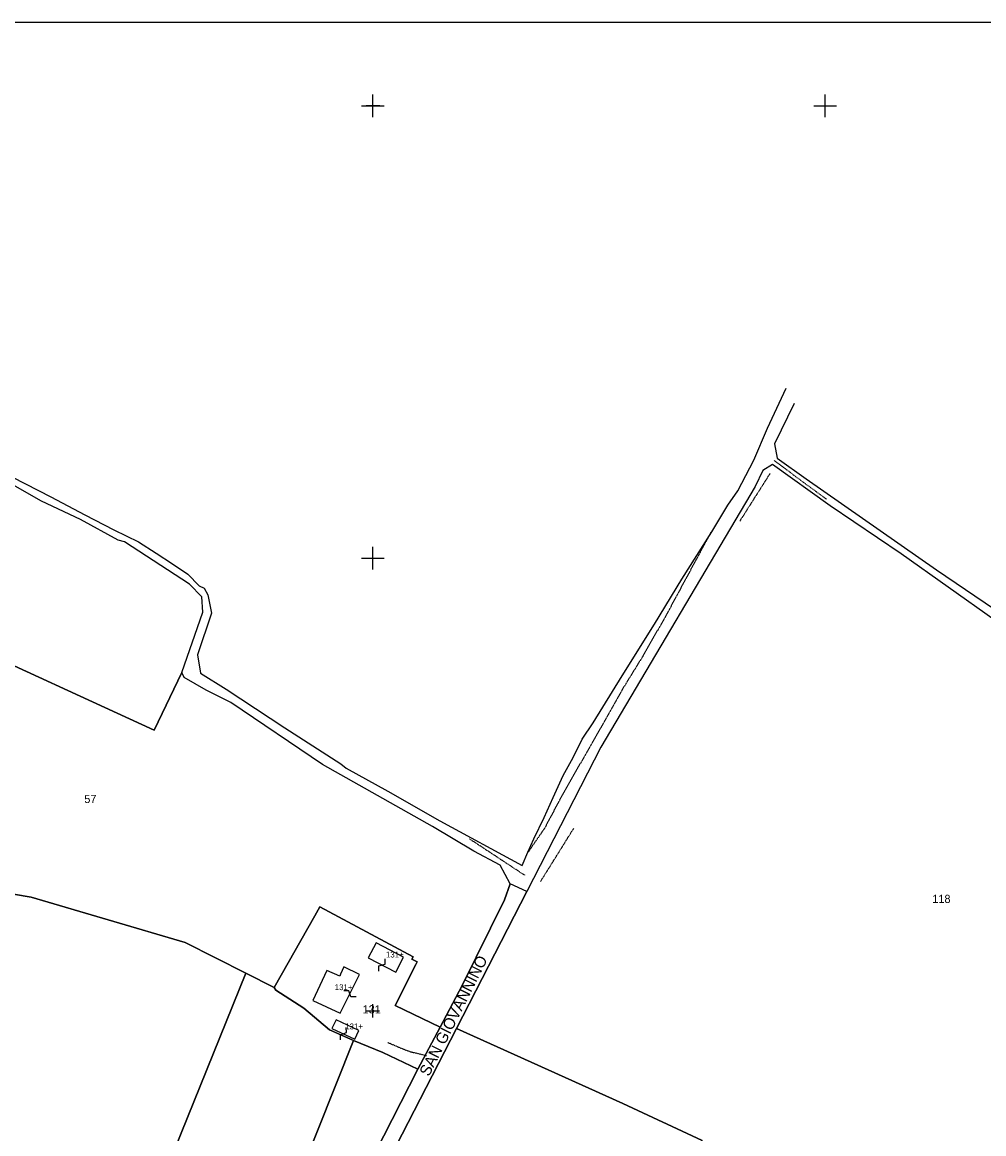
# Model space of a CAD drawing. Header units: metres. Extents: x 14088 to 15983, y -29232 to -27963.
# Tile 6 of 7: x 14845 to 15270, y -28455 to -27963. Entities that reach past the tile are written whole.
import ezdxf

# ---------------------------------------------------------------- set-up
doc = ezdxf.new("R2010")
doc.units = ezdxf.units.M
for name, pattern in [('CONTINUA', [0]), ('TRATTEGGIATA2', [0.3, 0.15, -0.15]), ('TRATTO-PUNTO', [0.4, 0.15, -0.125, 0, -0.125])]:
    doc.linetypes.add(name, pattern=pattern)
for name, color, linetype in [('CONFINE', 3, 'CONTINUA'), ('FABBRICATI', 1, 'CONTINUA'), ('LINEEVARIE', 6, 'CONTINUA'), ('PARTICELLE', 7, 'CONTINUA'), ('SIMBOLI', 6, 'CONTINUA'), ('STRADE', 8, 'CONTINUA'), ('TESTI', 3, 'CONTINUA')]:
    doc.layers.add(name, color=color, linetype=linetype)

# ---------------------------------------------------------------- blocks, each defined once
blk = doc.blocks.new('1', base_point=(5, 5))
at = {"layer": 'SIMBOLI'}
for p, q in [((2, 5), (8, 5)), ((5, 2), (5, 8))]:
    blk.add_line(p, q, dxfattribs=at)
blk = doc.blocks.new('3', base_point=(5, 5))
at = {"layer": 'SIMBOLI'}
for p, q in [((5, 0), (5, 10)), ((0, 5), (10, 5))]:
    blk.add_line(p, q, dxfattribs=at)
blk = doc.blocks.new('9', base_point=(5, 5))
at = {"layer": 'SIMBOLI'}
for p, q in [((2, 5), (4, 6)), ((4, 6), (6, 4)), ((6, 4), (8, 5))]:
    blk.add_line(p, q, dxfattribs=at)

msp = doc.modelspace()

# ---------------------------------------------------------------- linework, layer by layer
at = {"layer": 'CONFINE'}
msp.add_lwpolyline([(15275.186, -28227.582), (15233.653, -28198.147), (15202.29, -28176.895), (15176.821, -28158.617), (15172.564, -28161.212), (15169.078, -28168.366), (15100.881, -28283.571), (15068.192, -28347.351), (15060.775, -28344.026), (15056.34, -28335.727), (15044.704, -28329.524), (15026.408, -28318.626), (14977.724, -28291.237), (14937.211, -28263.775), (14926.286, -28258.381), (14916.529, -28252.782), (14915.509, -28250.555), (14924.887, -28223.877), (14924.465, -28217.138), (14918.92, -28211.477), (14890.253, -28192.802), (14887.46, -28192.049), (14870.69, -28182.971), (14853.517, -28174.857), (14799.497, -28144.086)], dxfattribs=at)
at = {"layer": 'FABBRICATI'}
for points in [[(14998.011, -28376.812), (15010.143, -28383.026), (15013.585, -28376.42), (15001.546, -28370.141), (14998.011, -28376.812)], [(14986.501, -28382.409), (14985.801, -28383.977), (14985.363, -28384.92), (14979.689, -28382.279), (14973.485, -28395.564), (14985.646, -28401.254), (14994.18, -28384.164), (14987.262, -28380.789), (14986.501, -28382.409)], [(14983.776, -28404.1), (14981.912, -28407.925), (14992.138, -28412.659), (14993.895, -28408.928), (14983.776, -28404.1)]]:
    msp.add_lwpolyline(points, close=True, dxfattribs=at)
at = {"layer": 'LINEEVARIE', "color": 2}
msp.add_lwpolyline([(14088, -29232), (14088, -27963), (15983, -27963), (15983, -29232), (14088, -29232)], dxfattribs=at)
at = {"layer": 'LINEEVARIE'}
for points in [[(15068.624, -28330.062), (15071.184, -28324.085), (15075.78, -28314.698), (15079.769, -28305.769), (15084.213, -28296.079), (15088.61, -28288.163), (15092.549, -28279.994), (15097.456, -28272.786), (15110.248, -28252.078), (15124.558, -28229.238), (15136.641, -28209.293), (15149.89, -28188.381), (15157.069, -28176.505), (15161.368, -28170.261), (15168.493, -28156.611), (15174.55, -28142.559), (15182.833, -28124.802)], [(15186.401, -28131.533), (15177.713, -28149.392), (15178.844, -28155.774), (15191.706, -28164.862), (15249.352, -28205.099), (15274.87, -28222.516)], [(14834.758, -28161.173), (14857.675, -28172.921), (14872.716, -28180.888), (14885.521, -28187.494), (14896.343, -28192.837), (14904.221, -28197.833), (14911.439, -28202.527), (14918.25, -28207.121), (14923.236, -28212.226), (14925.471, -28213.284), (14927.052, -28216.219), (14928.644, -28224.323), (14922.444, -28242.683), (14923.833, -28250.837), (14935.116, -28258.004), (14961.141, -28274.963), (14985.843, -28290.912), (14988.233, -28292.831), (15006.68, -28303.019), (15029.701, -28316.084), (15066.085, -28335.854), (15068.624, -28330.062)]]:
    msp.add_lwpolyline(points, dxfattribs=at)
at = {"layer": 'LINEEVARIE', "linetype": 'TRATTO-PUNTO'}
for points in [[(15177.527, -28156.841), (15200.71, -28173.96)], [(15162.364, -28183.636), (15175.713, -28162.572)], [(15074.222, -28342.978), (15088.885, -28319.478)], [(15042.813, -28324.107), (15067.161, -28340.158)]]:
    msp.add_lwpolyline(points, dxfattribs=at)
at = {"layer": 'LINEEVARIE', "linetype": 'TRATTEGGIATA2'}
for points in [[(15149.484, -28188.635), (15129.624, -28225.425), (15119.363, -28243.44), (15110.313, -28258.108), (15100.81, -28275.007), (15091.712, -28290.891), (15082.614, -28306.978), (15075.893, -28319.563), (15068.624, -28330.062)], [(15006.681, -28414.169), (15011.865, -28416.413), (15016.386, -28418.175), (15023.75, -28419.98)]]:
    msp.add_lwpolyline(points, dxfattribs=at)
at = {"layer": 'PARTICELLE'}
for points in [[(14724.804, -28194.041), (14903.387, -28276.024), (14915.509, -28250.555), (14924.887, -28223.877), (14924.465, -28217.138), (14918.92, -28211.477), (14890.253, -28192.802), (14887.46, -28192.049), (14870.69, -28182.971), (14853.517, -28174.857), (14799.497, -28144.086), (14763.368, -28124.924), (14721.606, -28106.283), (14715.609, -28102.65), (14712.479, -28109.904), (14710.67, -28117.561), (14718.026, -28138.014), (14721.166, -28179.203), (14724.804, -28194.041)], [(14860.578, -28589.645), (14943.863, -28383.487), (14917.105, -28369.937), (14848.899, -28349.895), (14818.385, -28344.704), (14804.375, -28343.726), (14790.066, -28344.878), (14773.059, -28342.895), (14761.741, -28342.519), (14696.441, -28503.575), (14597.306, -28452.956), (14590.741, -28466.756), (14545.251, -28569.487), (14525.864, -28613.268), (14580.988, -28638.259), (14557.003, -28691.072), (14678.184, -28750.351), (14680.006, -28748.167), (14701.53, -28706.559), (14699.802, -28705.652), (14700.096, -28700.938), (14759.349, -28536.705), (14860.578, -28589.645)], [(15009.946, -28397.827), (15019.073, -28379.753), (15019.672, -28378.566), (15017.274, -28377.387), (15017.9, -28376.23), (14976.618, -28354.173), (14974.326, -28358.185), (14956.332, -28389.801), (14957.096, -28391.066), (14969.549, -28398.989), (14980.939, -28408.537), (14991.456, -28413.273), (15004.461, -28418.611), (15019.973, -28426.016), (15029.759, -28407.392), (15013.897, -28399.734), (15009.946, -28397.827)], [(14956.332, -28389.801), (14943.863, -28383.487), (14860.578, -28589.645), (14910.688, -28615.941), (14991.456, -28413.273), (14980.939, -28408.537), (14969.549, -28398.989), (14957.096, -28391.066), (14956.332, -28389.801)], [(14974.118, -28530.981), (15022.937, -28559.786), (15070.215, -28587.681), (15145.655, -28457.552), (15110.635, -28441.088), (15037.07, -28408.037), (14996.903, -28486.026), (14993.621, -28493.382), (14981.443, -28516.166), (14974.118, -28530.981)], [(14912.958, -28617.132), (14944.578, -28573.724), (15019.973, -28426.016), (15004.461, -28418.611), (14991.456, -28413.273), (14910.688, -28615.941), (14912.958, -28617.132)]]:
    msp.add_lwpolyline(points, close=True, dxfattribs=at)
for points in [[(15275.186, -28227.582), (15233.653, -28198.147), (15202.29, -28176.895), (15176.821, -28158.617), (15172.564, -28161.212), (15169.078, -28168.366), (15100.881, -28283.571), (15068.192, -28347.351), (15037.07, -28408.037), (15110.635, -28441.088), (15145.655, -28457.552)], [(14818.385, -28344.704), (14848.899, -28349.895), (14917.105, -28369.937), (14943.863, -28383.487), (14956.332, -28389.801), (14974.326, -28358.185), (14976.618, -28354.173), (15017.9, -28376.23), (15017.274, -28377.387), (15019.672, -28378.566), (15019.073, -28379.753), (15009.946, -28397.827), (15013.897, -28399.734), (15029.759, -28407.392), (15029.759, -28407.392), (15039.462, -28388.927), (15058.203, -28351.026), (15060.775, -28344.026), (15056.34, -28335.727), (15044.704, -28329.524), (15026.408, -28318.626), (14977.724, -28291.237), (14937.211, -28263.775), (14926.286, -28258.381), (14916.529, -28252.782), (14915.509, -28250.555), (14903.387, -28276.024), (14724.804, -28194.041)]]:
    msp.add_lwpolyline(points, dxfattribs=at)
at = {"layer": 'STRADE'}
msp.add_lwpolyline([(14996.903, -28486.026), (15037.07, -28408.037), (15068.192, -28347.351), (15060.775, -28344.026), (15058.203, -28351.026), (15039.462, -28388.927), (15029.759, -28407.392), (15019.973, -28426.016), (14944.578, -28573.724)], dxfattribs=at)

# ---------------------------------------------------------------- block references
at = {"layer": 'SIMBOLI'}
for name, p in [('3', (15000, -28000)), ('1', (15000.099, -27999.769)), ('3', (15200, -28000)), ('3', (15000, -28200)), ('1', (14999.969, -28400.198))]:
    msp.add_blockref(name, p, dxfattribs=at)
for p, rotation in [((15004.077, -28379.919), 62.858), ((14989.913, -28392.709), 153.449), ((14987.025, -28410.292), 65.15)]:
    msp.add_blockref('9', p, dxfattribs=dict(at, rotation=rotation))

# ---------------------------------------------------------------- texts
at = {"layer": 'FABBRICATI', "color": 7}
for p in [(15005.816, -28376.584), (14983.181, -28391.022), (14987.82, -28408.38)]:
    msp.add_text('131+', height=2.6, dxfattribs=at).set_placement(p)
at = {"layer": 'PARTICELLE', "color": 7}
for s, p in [('57', (14872.442, -28308.287)), ('118', (15247.447, -28352.463)), ('131', (14995.515, -28401.314))]:
    msp.add_text(s, height=3.6, dxfattribs=at).set_placement(p)
at = {"layer": 'TESTI', "color": 3}
msp.add_text('SAN GIOVANNINO', height=5, rotation=63.431, dxfattribs=at).set_placement((15024.838, -28429.51))

doc.saveas('drawing.dxf')
